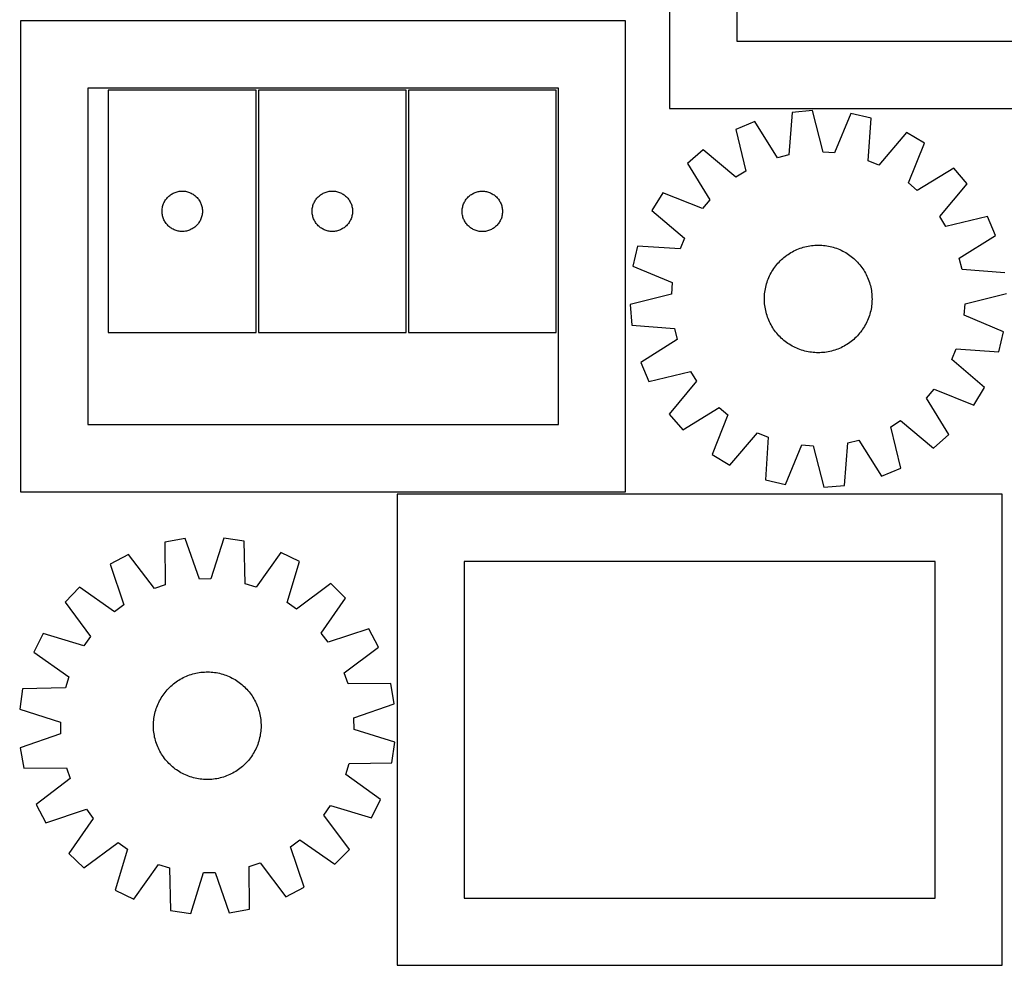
# Model space of a CAD drawing. Header units: millimetres. Extents: x 7 to 1493, y 7 to 2993.
# Tile 1 of 13: x 7 to 739, y 7 to 709. Entities that reach past the tile are written whole.
import ezdxf

# ---------------------------------------------------------------- set-up
doc = ezdxf.new("R2010")
doc.units = ezdxf.units.MM
doc.layers.add('CUT', color=7, linetype='CONTINUOUS', true_color=0x000000)

msp = doc.modelspace()

# ---------------------------------------------------------------- linework, layer by layer
at = {"layer": 'CUT'}
for p, q in [((489.720199, 1093.266221), (489.720199, 643.266221)), ((539.720199, 1043.266221), (539.720199, 693.266221)), ((457.080879, 708.494258), (7.080879, 708.494258)), ((7.080879, 708.494258), (7.080879, 358.494258)), ((457.080879, 358.494258), (457.080879, 708.494258)), ((539.720199, 693.266221), (789.720199, 693.266221)), ((407.080879, 658.494258), (57.080879, 658.494258)), ((57.080879, 658.494258), (57.080879, 408.494258)), ((182.386117, 656.9183), (72.386117, 656.9183)), ((72.386117, 656.9183), (72.386117, 476.9183)), ((182.386117, 476.9183), (182.386117, 656.9183)), ((183.9883, 656.923531), (183.9883, 476.923531)), ((293.9883, 656.923531), (183.9883, 656.923531)), ((293.9883, 476.923531), (293.9883, 656.923531)), ((295.50835, 656.819832), (295.50835, 476.819832)), ((405.50835, 656.819832), (295.50835, 656.819832)), ((405.50835, 476.819832), (405.50835, 656.819832)), ((407.080879, 408.494258), (407.080879, 658.494258)), ((489.720199, 643.266221), (839.720199, 643.266221)), ((580.781294, 640.40841), (578.30365, 608.740824)), ((596.112425, 641.707243), (580.781294, 640.40841)), ((603.88219, 610.907803), (596.112425, 641.707243)), ((624.576172, 639.638201), (612.43397, 610.286171)), ((639.558305, 636.135885), (624.576172, 639.638201)), ((553.071292, 633.580404), (538.891882, 627.607561)), ((569.978329, 606.689386), (553.071292, 633.580404)), ((637.430241, 604.442887), (639.558305, 636.135885)), ((538.891882, 627.607561), (546.321325, 596.724263)), ((665.989568, 625.372328), (645.371372, 601.209034)), ((679.156148, 617.411693), (665.989568, 625.372328)), ((667.338564, 587.927469), (679.156148, 617.411693)), ((514.648075, 612.55088), (503.008364, 602.48869)), ((539.037403, 592.200564), (514.648075, 612.55088)), ((578.30365, 608.740824), (569.978329, 606.689386)), ((612.43397, 610.286171), (603.88219, 610.907803)), ((503.008364, 602.48869), (519.617649, 575.412752)), ((645.371372, 601.209034), (637.430241, 604.442887)), ((546.321325, 596.724263), (539.037403, 592.200564)), ((700.967651, 599.007232), (673.891713, 582.397947)), ((711.029842, 587.367521), (700.967651, 599.007232)), ((673.891713, 582.397947), (667.338564, 587.927469)), ((690.679525, 562.978192), (711.029842, 587.367521)), ((117.483835, 578.185279), (118.076974, 578.680097)), ((118.076974, 578.680097), (118.6948, 579.143725)), ((118.6948, 579.143725), (119.335674, 579.574933)), ((119.335674, 579.574933), (119.997896, 579.972579)), ((119.997896, 579.972579), (120.67971, 580.335606)), ((120.67971, 580.335606), (121.379308, 580.663054)), ((121.379308, 580.663054), (122.094835, 580.954052)), ((122.094835, 580.954052), (122.824394, 581.207831)), ((122.824394, 581.207831), (123.56605, 581.423716)), ((123.56605, 581.423716), (124.317836, 581.601135)), ((124.317836, 581.601135), (125.077758, 581.739619)), ((125.077758, 581.739619), (125.843802, 581.838798)), ((125.843802, 581.838798), (126.613935, 581.898411)), ((126.613935, 581.898411), (127.386117, 581.9183)), ((127.386117, 581.9183), (128.158298, 581.898411)), ((128.158298, 581.898411), (128.928432, 581.838798)), ((128.928432, 581.838798), (129.694475, 581.739619)), ((129.694475, 581.739619), (130.454398, 581.601135)), ((130.454398, 581.601135), (131.206183, 581.423716)), ((131.206183, 581.423716), (131.947839, 581.207831)), ((131.947839, 581.207831), (132.677398, 580.954052)), ((132.677398, 580.954052), (133.392925, 580.663054)), ((133.392925, 580.663054), (134.092524, 580.335606)), ((134.092524, 580.335606), (134.774338, 579.972579)), ((134.774338, 579.972579), (135.43656, 579.574933)), ((135.43656, 579.574933), (136.077433, 579.143725)), ((136.077433, 579.143725), (136.695259, 578.680097)), ((136.695259, 578.680097), (137.288398, 578.185279)), ((229.086018, 578.19051), (229.679158, 578.685328)), ((229.679158, 578.685328), (230.296983, 579.148956)), ((230.296983, 579.148956), (230.937857, 579.580164)), ((230.937857, 579.580164), (231.600079, 579.977809)), ((231.600079, 579.977809), (232.281893, 580.340837)), ((232.281893, 580.340837), (232.981491, 580.668284)), ((232.981491, 580.668284), (233.697018, 580.959283)), ((233.697018, 580.959283), (234.426577, 581.213061)), ((234.426577, 581.213061), (235.168233, 581.428947)), ((235.168233, 581.428947), (235.920019, 581.606366)), ((235.920019, 581.606366), (236.679941, 581.744849)), ((236.679941, 581.744849), (237.445985, 581.844029)), ((237.445985, 581.844029), (238.216118, 581.903642)), ((238.216118, 581.903642), (238.9883, 581.923531)), ((238.9883, 581.923531), (239.760481, 581.903642)), ((239.760481, 581.903642), (240.530615, 581.844029)), ((240.530615, 581.844029), (241.296658, 581.744849)), ((241.296658, 581.744849), (242.056581, 581.606366)), ((242.056581, 581.606366), (242.808367, 581.428947)), ((242.808367, 581.428947), (243.550022, 581.213061)), ((243.550022, 581.213061), (244.279581, 580.959283)), ((244.279581, 580.959283), (244.995108, 580.668284)), ((244.995108, 580.668284), (245.694707, 580.340837)), ((245.694707, 580.340837), (246.376521, 579.977809)), ((246.376521, 579.977809), (247.038743, 579.580164)), ((247.038743, 579.580164), (247.679616, 579.148956)), ((247.679616, 579.148956), (248.297442, 578.685328)), ((248.297442, 578.685328), (248.890582, 578.19051)), ((340.606068, 578.086811), (341.199208, 578.581629)), ((341.199208, 578.581629), (341.817033, 579.045257)), ((341.817033, 579.045257), (342.457907, 579.476465)), ((342.457907, 579.476465), (343.120129, 579.874111)), ((343.120129, 579.874111), (343.801943, 580.237138)), ((343.801943, 580.237138), (344.501541, 580.564586)), ((344.501541, 580.564586), (345.217069, 580.855584)), ((345.217069, 580.855584), (345.946627, 581.109363)), ((345.946627, 581.109363), (346.688283, 581.325248)), ((346.688283, 581.325248), (347.440069, 581.502667)), ((347.440069, 581.502667), (348.199991, 581.64115)), ((348.199991, 581.64115), (348.966035, 581.74033)), ((348.966035, 581.74033), (349.736169, 581.799943)), ((349.736169, 581.799943), (350.50835, 581.819832)), ((350.50835, 581.819832), (351.280531, 581.799943)), ((351.280531, 581.799943), (352.050665, 581.74033)), ((352.050665, 581.74033), (352.816708, 581.64115)), ((352.816708, 581.64115), (353.576631, 581.502667)), ((353.576631, 581.502667), (354.328417, 581.325248)), ((354.328417, 581.325248), (355.070072, 581.109363)), ((355.070072, 581.109363), (355.799631, 580.855584)), ((355.799631, 580.855584), (356.515158, 580.564586)), ((356.515158, 580.564586), (357.214757, 580.237138)), ((357.214757, 580.237138), (357.896571, 579.874111)), ((357.896571, 579.874111), (358.558793, 579.476465)), ((358.558793, 579.476465), (359.199666, 579.045257)), ((359.199666, 579.045257), (359.817492, 578.581629)), ((359.817492, 578.581629), (360.410632, 578.086811)), ((484.603903, 580.677187), (476.643268, 567.510607)), ((514.088127, 568.859603), (484.603903, 580.677187)), ((112.787151, 570.363616), (112.983869, 571.110585)), ((112.983869, 571.110585), (113.218778, 571.846436)), ((113.218778, 571.846436), (113.491257, 572.569218)), ((113.491257, 572.569218), (113.800583, 573.277016)), ((113.800583, 573.277016), (114.145935, 573.967951)), ((114.145935, 573.967951), (114.526397, 574.640192)), ((114.526397, 574.640192), (114.940961, 575.291956)), ((114.940961, 575.291956), (115.388528, 575.921514)), ((115.388528, 575.921514), (115.86791, 576.527198)), ((115.86791, 576.527198), (116.377836, 577.1074)), ((116.377836, 577.1074), (116.916954, 577.660583)), ((116.916954, 577.660583), (117.483835, 578.185279)), ((137.288398, 578.185279), (137.855279, 577.660583)), ((137.855279, 577.660583), (138.394397, 577.1074)), ((138.394397, 577.1074), (138.904323, 576.527198)), ((138.904323, 576.527198), (139.383705, 575.921514)), ((139.383705, 575.921514), (139.831272, 575.291956)), ((139.831272, 575.291956), (140.245836, 574.640192)), ((140.245836, 574.640192), (140.626299, 573.967951)), ((140.626299, 573.967951), (140.971651, 573.277016)), ((140.971651, 573.277016), (141.280976, 572.569218)), ((141.280976, 572.569218), (141.553455, 571.846436)), ((141.553455, 571.846436), (141.788365, 571.110585)), ((141.788365, 571.110585), (141.985082, 570.363616)), ((224.389334, 570.368847), (224.586052, 571.115815)), ((224.586052, 571.115815), (224.820961, 571.851667)), ((224.820961, 571.851667), (225.09344, 572.574449)), ((225.09344, 572.574449), (225.402766, 573.282247)), ((225.402766, 573.282247), (225.748118, 573.973182)), ((225.748118, 573.973182), (226.12858, 574.645423)), ((226.12858, 574.645423), (226.543145, 575.297187)), ((226.543145, 575.297187), (226.990711, 575.926745)), ((226.990711, 575.926745), (227.470093, 576.532428)), ((227.470093, 576.532428), (227.980019, 577.112631)), ((227.980019, 577.112631), (228.519137, 577.665814)), ((228.519137, 577.665814), (229.086018, 578.19051)), ((248.890582, 578.19051), (249.457462, 577.665814)), ((249.457462, 577.665814), (249.99658, 577.112631)), ((249.99658, 577.112631), (250.506506, 576.532428)), ((250.506506, 576.532428), (250.985888, 575.926745)), ((250.985888, 575.926745), (251.433455, 575.297187)), ((251.433455, 575.297187), (251.848019, 574.645423)), ((251.848019, 574.645423), (252.228482, 573.973182)), ((252.228482, 573.973182), (252.573834, 573.282247)), ((252.573834, 573.282247), (252.883159, 572.574449)), ((252.883159, 572.574449), (253.155638, 571.851667)), ((253.155638, 571.851667), (253.390548, 571.115815)), ((253.390548, 571.115815), (253.587265, 570.368847)), ((336.106102, 571.012117), (336.341011, 571.747968)), ((336.341011, 571.747968), (336.61349, 572.47075)), ((336.61349, 572.47075), (336.922816, 573.178548)), ((336.922816, 573.178548), (337.268168, 573.869483)), ((337.268168, 573.869483), (337.64863, 574.541724)), ((337.64863, 574.541724), (338.063195, 575.193488)), ((338.063195, 575.193488), (338.510761, 575.823046)), ((338.510761, 575.823046), (338.990143, 576.42873)), ((338.990143, 576.42873), (339.500069, 577.008932)), ((339.500069, 577.008932), (340.039188, 577.562115)), ((340.039188, 577.562115), (340.606068, 578.086811)), ((360.410632, 578.086811), (360.977512, 577.562115)), ((360.977512, 577.562115), (361.51663, 577.008932)), ((361.51663, 577.008932), (362.026557, 576.42873)), ((362.026557, 576.42873), (362.505938, 575.823046)), ((362.505938, 575.823046), (362.953505, 575.193488)), ((362.953505, 575.193488), (363.368069, 574.541724)), ((363.368069, 574.541724), (363.748532, 573.869483)), ((363.748532, 573.869483), (364.093884, 573.178548)), ((364.093884, 573.178548), (364.403209, 572.47075)), ((364.403209, 572.47075), (364.675688, 571.747968)), ((364.675688, 571.747968), (364.910598, 571.012117)), ((519.617649, 575.412752), (514.088127, 568.859603)), ((112.39109, 567.304519), (112.430854, 568.075932)), ((112.39109, 566.532081), (112.39109, 567.304519)), ((112.430854, 565.760668), (112.39109, 566.532081)), ((112.430854, 568.075932), (112.510277, 568.844275)), ((112.510277, 564.992325), (112.430854, 565.760668)), ((112.510277, 568.844275), (112.629147, 569.607511)), ((112.629147, 564.229089), (112.510277, 564.992325)), ((112.629147, 569.607511), (112.787151, 570.363616)), ((112.787151, 563.472984), (112.629147, 564.229089)), ((141.985082, 570.363616), (142.143086, 569.607511)), ((142.143086, 564.229089), (141.985082, 563.472984)), ((142.143086, 569.607511), (142.261957, 568.844275)), ((142.261957, 564.992325), (142.143086, 564.229089)), ((142.261957, 568.844275), (142.34138, 568.075932)), ((142.34138, 565.760668), (142.261957, 564.992325)), ((142.34138, 568.075932), (142.381144, 567.304519)), ((142.381144, 566.532081), (142.34138, 565.760668)), ((142.381144, 567.304519), (142.381144, 566.532081)), ((223.993273, 567.309749), (224.033037, 568.081163)), ((223.993273, 566.537312), (223.993273, 567.309749)), ((224.033037, 565.765899), (223.993273, 566.537312)), ((224.033037, 568.081163), (224.11246, 568.849506)), ((224.11246, 564.997555), (224.033037, 565.765899)), ((224.11246, 568.849506), (224.231331, 569.612742)), ((224.231331, 564.234319), (224.11246, 564.997555)), ((224.231331, 569.612742), (224.389334, 570.368847)), ((224.389334, 563.478215), (224.231331, 564.234319)), ((253.587265, 570.368847), (253.745269, 569.612742)), ((253.745269, 564.234319), (253.587265, 563.478215)), ((253.745269, 569.612742), (253.86414, 568.849506)), ((253.86414, 564.997555), (253.745269, 564.234319)), ((253.86414, 568.849506), (253.943563, 568.081163)), ((253.943563, 565.765899), (253.86414, 564.997555)), ((253.943563, 568.081163), (253.983327, 567.309749)), ((253.983327, 566.537312), (253.943563, 565.765899)), ((253.983327, 567.309749), (253.983327, 566.537312)), ((335.513323, 567.206051), (335.553087, 567.977464)), ((335.513323, 566.433613), (335.513323, 567.206051)), ((335.553087, 565.6622), (335.513323, 566.433613)), ((335.553087, 567.977464), (335.63251, 568.745807)), ((335.63251, 564.893857), (335.553087, 565.6622)), ((335.63251, 568.745807), (335.751381, 569.509043)), ((335.751381, 564.130621), (335.63251, 564.893857)), ((335.751381, 569.509043), (335.909384, 570.265148)), ((335.909384, 563.374516), (335.751381, 564.130621)), ((335.909384, 570.265148), (336.106102, 571.012117)), ((364.910598, 571.012117), (365.107315, 570.265148)), ((365.107315, 570.265148), (365.265319, 569.509043)), ((365.265319, 564.130621), (365.107315, 563.374516)), ((365.265319, 569.509043), (365.38419, 568.745807)), ((365.38419, 564.893857), (365.265319, 564.130621)), ((365.38419, 568.745807), (365.463613, 567.977464)), ((365.463613, 565.6622), (365.38419, 564.893857)), ((365.463613, 567.977464), (365.503377, 567.206051)), ((365.503377, 566.433613), (365.463613, 565.6622)), ((365.503377, 567.206051), (365.503377, 566.433613)), ((476.643268, 567.510607), (500.806562, 546.892411)), ((112.983869, 562.726016), (112.787151, 563.472984)), ((113.218778, 561.990164), (112.983869, 562.726016)), ((113.491257, 561.267382), (113.218778, 561.990164)), ((113.800583, 560.559584), (113.491257, 561.267382)), ((114.145935, 559.868649), (113.800583, 560.559584)), ((114.526397, 559.196408), (114.145935, 559.868649)), ((114.940961, 558.544644), (114.526397, 559.196408)), ((115.388528, 557.915086), (114.940961, 558.544644)), ((115.86791, 557.309402), (115.388528, 557.915086)), ((116.377836, 556.7292), (115.86791, 557.309402)), ((116.916954, 556.176017), (116.377836, 556.7292)), ((138.394397, 556.7292), (137.855279, 556.176017)), ((138.904323, 557.309402), (138.394397, 556.7292)), ((139.383705, 557.915086), (138.904323, 557.309402)), ((139.831272, 558.544644), (139.383705, 557.915086)), ((140.245836, 559.196408), (139.831272, 558.544644)), ((140.626299, 559.868649), (140.245836, 559.196408)), ((140.971651, 560.559584), (140.626299, 559.868649)), ((141.280976, 561.267382), (140.971651, 560.559584)), ((141.553455, 561.990164), (141.280976, 561.267382)), ((141.788365, 562.726016), (141.553455, 561.990164)), ((141.985082, 563.472984), (141.788365, 562.726016)), ((224.586052, 562.731246), (224.389334, 563.478215)), ((224.820961, 561.995395), (224.586052, 562.731246)), ((225.09344, 561.272612), (224.820961, 561.995395)), ((225.402766, 560.564815), (225.09344, 561.272612)), ((225.748118, 559.87388), (225.402766, 560.564815)), ((226.12858, 559.201639), (225.748118, 559.87388)), ((226.543145, 558.549875), (226.12858, 559.201639)), ((226.990711, 557.920317), (226.543145, 558.549875)), ((227.470093, 557.314633), (226.990711, 557.920317)), ((227.980019, 556.734431), (227.470093, 557.314633)), ((228.519137, 556.181248), (227.980019, 556.734431)), ((249.99658, 556.734431), (249.457462, 556.181248)), ((250.506506, 557.314633), (249.99658, 556.734431)), ((250.985888, 557.920317), (250.506506, 557.314633)), ((251.433455, 558.549875), (250.985888, 557.920317)), ((251.848019, 559.201639), (251.433455, 558.549875)), ((252.228482, 559.87388), (251.848019, 559.201639)), ((252.573834, 560.564815), (252.228482, 559.87388)), ((252.883159, 561.272612), (252.573834, 560.564815)), ((253.155638, 561.995395), (252.883159, 561.272612)), ((253.390548, 562.731246), (253.155638, 561.995395)), ((253.587265, 563.478215), (253.390548, 562.731246)), ((336.106102, 562.627548), (335.909384, 563.374516)), ((336.341011, 561.891696), (336.106102, 562.627548)), ((336.61349, 561.168914), (336.341011, 561.891696)), ((336.922816, 560.461116), (336.61349, 561.168914)), ((337.268168, 559.770181), (336.922816, 560.461116)), ((337.64863, 559.09794), (337.268168, 559.770181)), ((338.063195, 558.446176), (337.64863, 559.09794)), ((338.510761, 557.816618), (338.063195, 558.446176)), ((338.990143, 557.210934), (338.510761, 557.816618)), ((339.500069, 556.630732), (338.990143, 557.210934)), ((340.039188, 556.077549), (339.500069, 556.630732)), ((361.51663, 556.630732), (360.977512, 556.077549)), ((362.026557, 557.210934), (361.51663, 556.630732)), ((362.505938, 557.816618), (362.026557, 557.210934)), ((362.953505, 558.446176), (362.505938, 557.816618)), ((363.368069, 559.09794), (362.953505, 558.446176)), ((363.748532, 559.770181), (363.368069, 559.09794)), ((364.093884, 560.461116), (363.748532, 559.770181)), ((364.403209, 561.168914), (364.093884, 560.461116)), ((364.675688, 561.891696), (364.403209, 561.168914)), ((364.910598, 562.627548), (364.675688, 561.891696)), ((365.107315, 563.374516), (364.910598, 562.627548)), ((695.203224, 555.69427), (690.679525, 562.978192)), ((726.086522, 563.123714), (695.203224, 555.69427)), ((732.059366, 548.944303), (726.086522, 563.123714)), ((117.483835, 555.651321), (116.916954, 556.176017)), ((118.076974, 555.156503), (117.483835, 555.651321)), ((118.6948, 554.692875), (118.076974, 555.156503)), ((119.335674, 554.261667), (118.6948, 554.692875)), ((119.997896, 553.864021), (119.335674, 554.261667)), ((120.67971, 553.500994), (119.997896, 553.864021)), ((121.379308, 553.173547), (120.67971, 553.500994)), ((122.094835, 552.882548), (121.379308, 553.173547)), ((122.824394, 552.628769), (122.094835, 552.882548)), ((123.56605, 552.412884), (122.824394, 552.628769)), ((124.317836, 552.235465), (123.56605, 552.412884)), ((125.077758, 552.096982), (124.317836, 552.235465)), ((125.843802, 551.997802), (125.077758, 552.096982)), ((126.613935, 551.938189), (125.843802, 551.997802)), ((127.386117, 551.9183), (126.613935, 551.938189)), ((128.158298, 551.938189), (127.386117, 551.9183)), ((128.928432, 551.997802), (128.158298, 551.938189)), ((129.694475, 552.096982), (128.928432, 551.997802)), ((130.454398, 552.235465), (129.694475, 552.096982)), ((131.206183, 552.412884), (130.454398, 552.235465)), ((131.947839, 552.628769), (131.206183, 552.412884)), ((132.677398, 552.882548), (131.947839, 552.628769)), ((133.392925, 553.173547), (132.677398, 552.882548)), ((134.092524, 553.500994), (133.392925, 553.173547)), ((134.774338, 553.864021), (134.092524, 553.500994)), ((135.43656, 554.261667), (134.774338, 553.864021)), ((136.077433, 554.692875), (135.43656, 554.261667)), ((136.695259, 555.156503), (136.077433, 554.692875)), ((137.288398, 555.651321), (136.695259, 555.156503)), ((137.855279, 556.176017), (137.288398, 555.651321)), ((229.086018, 555.656552), (228.519137, 556.181248)), ((229.679158, 555.161734), (229.086018, 555.656552)), ((230.296983, 554.698106), (229.679158, 555.161734)), ((230.937857, 554.266897), (230.296983, 554.698106)), ((231.600079, 553.869252), (230.937857, 554.266897)), ((232.281893, 553.506225), (231.600079, 553.869252)), ((232.981491, 553.178777), (232.281893, 553.506225)), ((233.697018, 552.887779), (232.981491, 553.178777)), ((234.426577, 552.634), (233.697018, 552.887779)), ((235.168233, 552.418115), (234.426577, 552.634)), ((235.920019, 552.240696), (235.168233, 552.418115)), ((236.679941, 552.102212), (235.920019, 552.240696)), ((237.445985, 552.003033), (236.679941, 552.102212)), ((238.216118, 551.943419), (237.445985, 552.003033)), ((238.9883, 551.923531), (238.216118, 551.943419)), ((239.760481, 551.943419), (238.9883, 551.923531)), ((240.530615, 552.003033), (239.760481, 551.943419)), ((241.296658, 552.102212), (240.530615, 552.003033)), ((242.056581, 552.240696), (241.296658, 552.102212)), ((242.808367, 552.418115), (242.056581, 552.240696)), ((243.550022, 552.634), (242.808367, 552.418115)), ((244.279581, 552.887779), (243.550022, 552.634)), ((244.995108, 553.178777), (244.279581, 552.887779)), ((245.694707, 553.506225), (244.995108, 553.178777)), ((246.376521, 553.869252), (245.694707, 553.506225)), ((247.038743, 554.266897), (246.376521, 553.869252)), ((247.679616, 554.698106), (247.038743, 554.266897)), ((248.297442, 555.161734), (247.679616, 554.698106)), ((248.890582, 555.656552), (248.297442, 555.161734)), ((249.457462, 556.181248), (248.890582, 555.656552)), ((340.606068, 555.552853), (340.039188, 556.077549)), ((341.199208, 555.058035), (340.606068, 555.552853)), ((341.817033, 554.594407), (341.199208, 555.058035)), ((342.457907, 554.163199), (341.817033, 554.594407)), ((343.120129, 553.765553), (342.457907, 554.163199)), ((343.801943, 553.402526), (343.120129, 553.765553)), ((344.501541, 553.075078), (343.801943, 553.402526)), ((345.217069, 552.78408), (344.501541, 553.075078)), ((345.946627, 552.530301), (345.217069, 552.78408)), ((346.688283, 552.314416), (345.946627, 552.530301)), ((347.440069, 552.136997), (346.688283, 552.314416)), ((348.199991, 551.998514), (347.440069, 552.136997)), ((348.966035, 551.899334), (348.199991, 551.998514)), ((349.736169, 551.839721), (348.966035, 551.899334)), ((350.50835, 551.819832), (349.736169, 551.839721)), ((351.280531, 551.839721), (350.50835, 551.819832)), ((352.050665, 551.899334), (351.280531, 551.839721)), ((352.816708, 551.998514), (352.050665, 551.899334)), ((353.576631, 552.136997), (352.816708, 551.998514)), ((354.328417, 552.314416), (353.576631, 552.136997)), ((355.070072, 552.530301), (354.328417, 552.314416)), ((355.799631, 552.78408), (355.070072, 552.530301)), ((356.515158, 553.075078), (355.799631, 552.78408)), ((357.214757, 553.402526), (356.515158, 553.075078)), ((357.896571, 553.765553), (357.214757, 553.402526)), ((358.558793, 554.163199), (357.896571, 553.765553)), ((359.199666, 554.594407), (358.558793, 554.163199)), ((359.817492, 555.058035), (359.199666, 554.594407)), ((360.410632, 555.552853), (359.817492, 555.058035)), ((360.977512, 556.077549), (360.410632, 555.552853)), ((500.806562, 546.892411), (497.572709, 538.95128)), ((597.810592, 541.69403), (599.065892, 541.750868)), ((599.065892, 541.750868), (600.322357, 541.768247)), ((600.322357, 541.768247), (601.578748, 541.746151)), ((601.578748, 541.746151), (602.833825, 541.684602)), ((705.168347, 532.037267), (732.059366, 548.944303)), ((465.879711, 541.079344), (462.377394, 526.09721)), ((497.572709, 538.95128), (465.879711, 541.079344)), ((576.79665, 534.17307), (577.826079, 534.893682)), ((577.826079, 534.893682), (578.877635, 535.581604)), ((578.877635, 535.581604), (579.950281, 536.236156)), ((579.950281, 536.236156), (581.042957, 536.856692)), ((581.042957, 536.856692), (582.154586, 537.4426)), ((582.154586, 537.4426), (583.28407, 537.993302)), ((583.28407, 537.993302), (584.430294, 538.508255)), ((584.430294, 538.508255), (585.592128, 538.986949)), ((585.592128, 538.986949), (586.768425, 539.428914)), ((586.768425, 539.428914), (587.958024, 539.833711)), ((587.958024, 539.833711), (589.159751, 540.200943)), ((589.159751, 540.200943), (590.37242, 540.530247)), ((590.37242, 540.530247), (591.594834, 540.821297)), ((591.594834, 540.821297), (592.825788, 541.073806)), ((592.825788, 541.073806), (594.064065, 541.287526)), ((594.064065, 541.287526), (595.308444, 541.462245)), ((595.308444, 541.462245), (596.557698, 541.597791)), ((596.557698, 541.597791), (597.810592, 541.69403)), ((602.833825, 541.684602), (604.08635, 541.58366)), ((604.08635, 541.58366), (605.335085, 541.443426)), ((605.335085, 541.443426), (606.5788, 541.264036)), ((606.5788, 541.264036), (607.816266, 541.04567)), ((607.816266, 541.04567), (609.046263, 540.788541)), ((609.046263, 540.788541), (610.267576, 540.492904)), ((610.267576, 540.492904), (611.479, 540.159051)), ((611.479, 540.159051), (612.67934, 539.78731)), ((612.67934, 539.78731), (613.867411, 539.37805)), ((613.867411, 539.37805), (615.042041, 538.931673)), ((615.042041, 538.931673), (616.20207, 538.44862)), ((616.20207, 538.44862), (617.346353, 537.929369)), ((617.346353, 537.929369), (618.473762, 537.374431)), ((618.473762, 537.374431), (619.583183, 536.784353)), ((619.583183, 536.784353), (620.673522, 536.15972)), ((620.673522, 536.15972), (621.743703, 535.501146)), ((621.743703, 535.501146), (622.79267, 534.809282)), ((622.79267, 534.809282), (623.819387, 534.08481)), ((568.68715, 526.34388), (569.47466, 527.323081)), ((569.47466, 527.323081), (570.292539, 528.277062)), ((570.292539, 528.277062), (571.139979, 529.204883)), ((571.139979, 529.204883), (572.016146, 530.105627)), ((572.016146, 530.105627), (572.920172, 530.978406)), ((572.920172, 530.978406), (573.851168, 531.822357)), ((573.851168, 531.822357), (574.808213, 532.636649)), ((574.808213, 532.636649), (575.790363, 533.420478)), ((575.790363, 533.420478), (576.79665, 534.17307)), ((623.819387, 534.08481), (624.822841, 533.328446)), ((624.822841, 533.328446), (625.802042, 532.540936)), ((625.802042, 532.540936), (626.756024, 531.723057)), ((626.756024, 531.723057), (627.683844, 530.875616)), ((627.683844, 530.875616), (628.584588, 529.99945)), ((628.584588, 529.99945), (629.457367, 529.095423)), ((629.457367, 529.095423), (630.301319, 528.164428)), ((630.301319, 528.164428), (631.115611, 527.207383)), ((631.115611, 527.207383), (631.899439, 526.225233)), ((707.219785, 523.711946), (705.168347, 532.037267)), ((462.377394, 526.09721), (491.729425, 513.955009)), ((564.086227, 518.867392), (564.641165, 519.994801)), ((564.641165, 519.994801), (565.231242, 521.104222)), ((565.231242, 521.104222), (565.855876, 522.194561)), ((565.855876, 522.194561), (566.51445, 523.264742)), ((566.51445, 523.264742), (567.206314, 524.313709)), ((567.206314, 524.313709), (567.930786, 525.340426)), ((567.930786, 525.340426), (568.68715, 526.34388)), ((631.899439, 526.225233), (632.652031, 525.218946)), ((632.652031, 525.218946), (633.372644, 524.189517)), ((633.372644, 524.189517), (634.060565, 523.137961)), ((634.060565, 523.137961), (634.715117, 522.065315)), ((634.715117, 522.065315), (635.335653, 520.972639)), ((635.335653, 520.972639), (635.921562, 519.86101)), ((635.921562, 519.86101), (636.472264, 518.731526)), ((738.887372, 521.234302), (707.219785, 523.711946)), ((491.729425, 513.955009), (491.107793, 505.403229)), ((561.522692, 511.788615), (561.856545, 513.000039)), ((561.856545, 513.000039), (562.228285, 514.200379)), ((562.228285, 514.200379), (562.637546, 515.38845)), ((562.637546, 515.38845), (563.083923, 516.56308)), ((563.083923, 516.56308), (563.566975, 517.723108)), ((563.566975, 517.723108), (564.086227, 518.867392)), ((636.472264, 518.731526), (636.987216, 517.585301)), ((636.987216, 517.585301), (637.465911, 516.423467)), ((637.465911, 516.423467), (637.907875, 515.24717)), ((637.907875, 515.24717), (638.312673, 514.057572)), ((638.312673, 514.057572), (638.679905, 512.855845)), ((638.679905, 512.855845), (639.009208, 511.643176)), ((491.107793, 505.403229), (460.308353, 497.633463)), ((560.330994, 504.354864), (560.431936, 505.607388)), ((560.431936, 505.607388), (560.57217, 506.856124)), ((560.57217, 506.856124), (560.751559, 508.099839)), ((560.751559, 508.099839), (560.969926, 509.337305)), ((560.969926, 509.337305), (561.227055, 510.567302)), ((561.227055, 510.567302), (561.522692, 511.788615)), ((639.009208, 511.643176), (639.300258, 510.420761)), ((639.300258, 510.420761), (639.552768, 509.189808)), ((639.552768, 509.189808), (639.766487, 507.951531)), ((639.766487, 507.951531), (639.941207, 506.707151)), ((639.941207, 506.707151), (640.076752, 505.457898)), ((640.076752, 505.457898), (640.172992, 504.205003)), ((709.386765, 498.133406), (740.186204, 505.903171)), ((560.247349, 501.843396), (560.269445, 503.099787)), ((560.264728, 500.58693), (560.247349, 501.843396)), ((560.321566, 499.331631), (560.264728, 500.58693)), ((560.269445, 503.099787), (560.330994, 504.354864)), ((560.417805, 498.078737), (560.321566, 499.331631)), ((560.553351, 496.829483), (560.417805, 498.078737)), ((640.062622, 497.929246), (639.922387, 496.68051)), ((640.163563, 499.181771), (640.062622, 497.929246)), ((640.225112, 500.436848), (640.163563, 499.181771)), ((640.172992, 504.205003), (640.229829, 502.949704)), ((640.247208, 501.693239), (640.225112, 500.436848)), ((640.229829, 502.949704), (640.247208, 501.693239)), ((708.765132, 489.581625), (709.386765, 498.133406)), ((460.308353, 497.633463), (461.607185, 482.302332)), ((560.72807, 495.585104), (560.553351, 496.829483)), ((560.941789, 494.346826), (560.72807, 495.585104)), ((561.194299, 493.115873), (560.941789, 494.346826)), ((561.485349, 491.893459), (561.194299, 493.115873)), ((561.814653, 490.68079), (561.485349, 491.893459)), ((562.181884, 489.479063), (561.814653, 490.68079)), ((638.638012, 490.536595), (638.266272, 489.336255)), ((638.971866, 491.74802), (638.638012, 490.536595)), ((639.267502, 492.969333), (638.971866, 491.74802)), ((639.524631, 494.199329), (639.267502, 492.969333)), ((639.742998, 495.436796), (639.524631, 494.199329)), ((639.922387, 496.68051), (639.742998, 495.436796)), ((562.586682, 488.289464), (562.181884, 489.479063)), ((563.028646, 487.113167), (562.586682, 488.289464)), ((563.507341, 485.951333), (563.028646, 487.113167)), ((564.022293, 484.805109), (563.507341, 485.951333)), ((564.572996, 483.675625), (564.022293, 484.805109)), ((565.158904, 482.563996), (564.572996, 483.675625)), ((635.853392, 483.541834), (635.263315, 482.432413)), ((636.40833, 484.669243), (635.853392, 483.541834)), ((636.927582, 485.813526), (636.40833, 484.669243)), ((637.410634, 486.973555), (636.927582, 485.813526)), ((637.857011, 488.148185), (637.410634, 486.973555)), ((638.266272, 489.336255), (637.857011, 488.148185)), ((738.117163, 477.439424), (708.765132, 489.581625)), ((72.386117, 476.9183), (182.386117, 476.9183)), ((183.9883, 476.923531), (293.9883, 476.923531)), ((295.50835, 476.819832), (405.50835, 476.819832)), ((461.607185, 482.302332), (493.274772, 479.824689)), ((493.274772, 479.824689), (495.32621, 471.499368)), ((565.77944, 481.47132), (565.158904, 482.563996)), ((566.433992, 480.398674), (565.77944, 481.47132)), ((567.121914, 479.347118), (566.433992, 480.398674)), ((567.842526, 478.317688), (567.121914, 479.347118)), ((568.595118, 477.311402), (567.842526, 478.317688)), ((569.378946, 476.329251), (568.595118, 477.311402)), ((570.193238, 475.372206), (569.378946, 476.329251)), ((631.019897, 476.213554), (630.202018, 475.259572)), ((631.807407, 477.192755), (631.019897, 476.213554)), ((632.563771, 478.196209), (631.807407, 477.192755)), ((633.288243, 479.222926), (632.563771, 478.196209)), ((633.980107, 480.271892), (633.288243, 479.222926)), ((634.638681, 481.342073), (633.980107, 480.271892)), ((635.263315, 482.432413), (634.638681, 481.342073)), ((734.614846, 462.457291), (738.117163, 477.439424)), ((495.32621, 471.499368), (468.435191, 454.592331)), ((571.03719, 474.441211), (570.193238, 475.372206)), ((571.909969, 473.537184), (571.03719, 474.441211)), ((572.810713, 472.661018), (571.909969, 473.537184)), ((573.738533, 471.813578), (572.810713, 472.661018)), ((574.692515, 470.995699), (573.738533, 471.813578)), ((575.671716, 470.208188), (574.692515, 470.995699)), ((576.67517, 469.451824), (575.671716, 470.208188)), ((577.701887, 468.727353), (576.67517, 469.451824)), ((578.750854, 468.035489), (577.701887, 468.727353)), ((622.668478, 468.642952), (621.616922, 467.955031)), ((623.697908, 469.363565), (622.668478, 468.642952)), ((624.704194, 470.116156), (623.697908, 469.363565)), ((625.686344, 470.899985), (624.704194, 470.116156)), ((626.643389, 471.714277), (625.686344, 470.899985)), ((627.574385, 472.558229), (626.643389, 471.714277)), ((628.478412, 473.431007), (627.574385, 472.558229)), ((629.354578, 474.331751), (628.478412, 473.431007)), ((630.202018, 475.259572), (629.354578, 474.331751)), ((579.821035, 467.376915), (578.750854, 468.035489)), ((580.911374, 466.752281), (579.821035, 467.376915)), ((582.020795, 466.162204), (580.911374, 466.752281)), ((583.148204, 465.607266), (582.020795, 466.162204)), ((584.292487, 465.088014), (583.148204, 465.607266)), ((585.452516, 464.604962), (584.292487, 465.088014)), ((586.627146, 464.158585), (585.452516, 464.604962)), ((587.815217, 463.749324), (586.627146, 464.158585)), ((589.015557, 463.377584), (587.815217, 463.749324)), ((590.226981, 463.04373), (589.015557, 463.377584)), ((591.448294, 462.748093), (590.226981, 463.04373)), ((592.678291, 462.490965), (591.448294, 462.748093)), ((593.915757, 462.272598), (592.678291, 462.490965)), ((595.159472, 462.093209), (593.915757, 462.272598)), ((596.408208, 461.952974), (595.159472, 462.093209)), ((597.660732, 461.852033), (596.408208, 461.952974)), ((598.915809, 461.790484), (597.660732, 461.852033)), ((600.1722, 461.768388), (598.915809, 461.790484)), ((601.428665, 461.785767), (600.1722, 461.768388)), ((602.683965, 461.842604), (601.428665, 461.785767)), ((603.936859, 461.938843), (602.683965, 461.842604)), ((605.186113, 462.074389), (603.936859, 461.938843)), ((606.430492, 462.249108), (605.186113, 462.074389)), ((607.668769, 462.462828), (606.430492, 462.249108)), ((608.899723, 462.715338), (607.668769, 462.462828)), ((610.122137, 463.006388), (608.899723, 462.715338)), ((611.334806, 463.335691), (610.122137, 463.006388)), ((612.536533, 463.702923), (611.334806, 463.335691)), ((613.726132, 464.107721), (612.536533, 463.702923)), ((614.902429, 464.549685), (613.726132, 464.107721)), ((616.064263, 465.02838), (614.902429, 464.549685)), ((617.210487, 465.543332), (616.064263, 465.02838)), ((618.339971, 466.094034), (617.210487, 465.543332)), ((619.4516, 466.679943), (618.339971, 466.094034)), ((620.544276, 467.300479), (619.4516, 466.679943)), ((621.616922, 467.955031), (620.544276, 467.300479)), ((699.687995, 456.644224), (702.921849, 464.585355)), ((702.921849, 464.585355), (734.614846, 462.457291)), ((468.435191, 454.592331), (474.408035, 440.41292)), ((723.851289, 436.026028), (699.687995, 456.644224)), ((474.408035, 440.41292), (505.291333, 447.842364)), ((505.291333, 447.842364), (509.815032, 440.558442)), ((509.815032, 440.558442), (489.464716, 416.169113)), ((680.876909, 428.123883), (686.40643, 434.677032)), ((686.40643, 434.677032), (715.890654, 422.859448)), ((715.890654, 422.859448), (723.851289, 436.026028)), ((697.486193, 401.047945), (680.876909, 428.123883)), ((499.526906, 404.529402), (526.602844, 421.138687)), ((526.602844, 421.138687), (533.155993, 415.609166)), ((489.464716, 416.169113), (499.526906, 404.529402)), ((533.155993, 415.609166), (521.338409, 386.124942)), ((654.173232, 406.812372), (661.457154, 411.336071)), ((661.457154, 411.336071), (685.846483, 390.985754)), ((57.080879, 408.494258), (407.080879, 408.494258)), ((661.602675, 375.929073), (654.173232, 406.812372)), ((534.504989, 378.164307), (555.123185, 402.3276)), ((555.123185, 402.3276), (563.064316, 399.093747)), ((563.064316, 399.093747), (560.936252, 367.40075)), ((622.190907, 394.795811), (630.516228, 396.847248)), ((630.516228, 396.847248), (647.423265, 369.95623)), ((685.846483, 390.985754), (697.486193, 401.047945)), ((575.918386, 363.898433), (588.060587, 393.250464)), ((588.060587, 393.250464), (596.612367, 392.628831)), ((596.612367, 392.628831), (604.382133, 361.829391)), ((619.713264, 363.128224), (622.190907, 394.795811)), ((521.338409, 386.124942), (534.504989, 378.164307)), ((647.423265, 369.95623), (661.602675, 375.929073)), ((560.936252, 367.40075), (575.918386, 363.898433)), ((604.382133, 361.829391), (619.713264, 363.128224)), ((7.080879, 358.494258), (457.080879, 358.494258)), ((737.129442, 356.565092), (287.129442, 356.565092)), ((287.129442, 356.565092), (287.129442, 6.565092)), ((737.129442, 6.565092), (737.129442, 356.565092)), ((129.680473, 323.630547), (114.520942, 321.000117)), ((140.1057, 293.625724), (129.680473, 323.630547)), ((158.216226, 324.050804), (148.679114, 293.751988)), ((173.446644, 321.867939), (158.216226, 324.050804)), ((114.520942, 321.000117), (114.813458, 289.237101)), ((174.089624, 290.110084), (173.446644, 321.867939)), ((87.511694, 311.782396), (73.906971, 304.596156)), ((106.698674, 286.467686), (87.511694, 311.782396)), ((200.715625, 313.449594), (182.282443, 287.580837)), ((214.526071, 306.667107), (200.715625, 313.449594)), ((73.906971, 304.596156), (84.000482, 274.478125)), ((205.323864, 276.264901), (214.526071, 306.667107)), ((687.129442, 306.565092), (337.129442, 306.565092)), ((337.129442, 306.565092), (337.129442, 56.565092)), ((687.129442, 56.565092), (687.129442, 306.565092)), ((148.679114, 293.751988), (140.1057, 293.625724)), ((51.068082, 287.483266), (40.349892, 276.444655)), ((77.13866, 269.336649), (51.068082, 287.483266)), ((114.813458, 289.237101), (106.698674, 286.467686)), ((182.282443, 287.580837), (174.089624, 290.110084)), ((237.859001, 290.234208), (212.334118, 271.327725)), ((248.897612, 279.516017), (237.859001, 290.234208)), ((230.750995, 253.445439), (248.897612, 279.516017)), ((40.349892, 276.444655), (59.256375, 250.919772)), ((84.000482, 274.478125), (77.13866, 269.336649)), ((212.334118, 271.327725), (205.323864, 276.264901)), ((266.010502, 256.677129), (235.892471, 246.583617)), ((273.196742, 243.072405), (266.010502, 256.677129)), ((23.916992, 253.111725), (17.134506, 239.301279)), ((54.319198, 243.909518), (23.916992, 253.111725)), ((59.256375, 250.919772), (54.319198, 243.909518)), ((235.892471, 246.583617), (230.750995, 253.445439)), ((247.882032, 223.885425), (273.196742, 243.072405)), ((17.134506, 239.301279), (43.003262, 220.868097)), ((43.003262, 220.868097), (40.474016, 212.675278)), ((125.942565, 219.19312), (127.039533, 219.806037)), ((127.039533, 219.806037), (128.155212, 220.384196)), ((128.155212, 220.384196), (129.2885, 220.927025)), ((129.2885, 220.927025), (130.438281, 221.433989)), ((130.438281, 221.433989), (131.603417, 221.904587)), ((131.603417, 221.904587), (132.782761, 222.338355)), ((132.782761, 222.338355), (133.975148, 222.734865)), ((133.975148, 222.734865), (135.179402, 223.093726)), ((135.179402, 223.093726), (136.394333, 223.414583)), ((136.394333, 223.414583), (137.618743, 223.69712)), ((137.618743, 223.69712), (138.851423, 223.941057)), ((138.851423, 223.941057), (140.091158, 224.146155)), ((140.091158, 224.146155), (141.336723, 224.312211)), ((141.336723, 224.312211), (142.586889, 224.439061)), ((142.586889, 224.439061), (143.840423, 224.526579)), ((143.840423, 224.526579), (145.096088, 224.57468)), ((145.096088, 224.57468), (146.352643, 224.583315)), ((146.352643, 224.583315), (147.60885, 224.552477)), ((147.60885, 224.552477), (148.863469, 224.482196)), ((148.863469, 224.482196), (150.11526, 224.372541)), ((150.11526, 224.372541), (151.36299, 224.22362)), ((151.36299, 224.22362), (152.605426, 224.035581)), ((152.605426, 224.035581), (153.841343, 223.808609)), ((153.841343, 223.808609), (155.069521, 223.542927)), ((155.069521, 223.542927), (156.288747, 223.238799)), ((156.288747, 223.238799), (157.497819, 222.896524)), ((157.497819, 222.896524), (158.695543, 222.51644)), ((158.695543, 222.51644), (159.880737, 222.098922)), ((159.880737, 222.098922), (161.052232, 221.644382)), ((161.052232, 221.644382), (162.208872, 221.153269)), ((162.208872, 221.153269), (163.349514, 220.626067)), ((163.349514, 220.626067), (164.473034, 220.063297)), ((164.473034, 220.063297), (165.578322, 219.465514)), ((250.651447, 215.770642), (247.882032, 223.885425)), ((40.474016, 212.675278), (8.716161, 212.032298)), ((117.083549, 212.223325), (117.965962, 213.11795)), ((117.965962, 213.11795), (118.87604, 213.984417)), ((118.87604, 213.984417), (119.812885, 214.821869)), ((119.812885, 214.821869), (120.775574, 215.629482)), ((120.775574, 215.629482), (121.763155, 216.406457)), ((121.763155, 216.406457), (122.774654, 217.152029)), ((122.774654, 217.152029), (123.809072, 217.86546)), ((123.809072, 217.86546), (124.86539, 218.546048)), ((124.86539, 218.546048), (125.942565, 219.19312)), ((165.578322, 219.465514), (166.664288, 218.833308)), ((166.664288, 218.833308), (167.729861, 218.167303)), ((167.729861, 218.167303), (168.773987, 217.468157)), ((168.773987, 217.468157), (169.795638, 216.736558)), ((169.795638, 216.736558), (170.793805, 215.97323)), ((170.793805, 215.97323), (171.767502, 215.178925)), ((171.767502, 215.178925), (172.715769, 214.354427)), ((172.715769, 214.354427), (173.637671, 213.500551)), ((173.637671, 213.500551), (174.532296, 212.618138)), ((174.532296, 212.618138), (175.398763, 211.70806)), ((282.414463, 216.063158), (250.651447, 215.770642)), ((285.044893, 200.903627), (282.414463, 216.063158)), ((8.716161, 212.032298), (6.533296, 196.80188)), ((111.118585, 204.163976), (111.750791, 205.249942)), ((111.750791, 205.249942), (112.416796, 206.315515)), ((112.416796, 206.315515), (113.115943, 207.359641)), ((113.115943, 207.359641), (113.847541, 208.381292)), ((113.847541, 208.381292), (114.61087, 209.379459)), ((114.61087, 209.379459), (115.405175, 210.353156)), ((115.405175, 210.353156), (116.229672, 211.301423)), ((116.229672, 211.301423), (117.083549, 212.223325)), ((175.398763, 211.70806), (176.236216, 210.771214)), ((176.236216, 210.771214), (177.043828, 209.808526)), ((177.043828, 209.808526), (177.820803, 208.820945)), ((177.820803, 208.820945), (178.566375, 207.809446)), ((178.566375, 207.809446), (179.279806, 206.775027)), ((179.279806, 206.775027), (179.960394, 205.718709)), ((179.960394, 205.718709), (180.607466, 204.641535)), ((108.06766, 197.281197), (108.485178, 198.466391)), ((108.485178, 198.466391), (108.939718, 199.637886)), ((108.939718, 199.637886), (109.430831, 200.794526)), ((109.430831, 200.794526), (109.958033, 201.935168)), ((109.958033, 201.935168), (110.520803, 203.058688)), ((110.520803, 203.058688), (111.118585, 204.163976)), ((180.607466, 204.641535), (181.220383, 203.544567)), ((181.220383, 203.544567), (181.798542, 202.428888)), ((181.798542, 202.428888), (182.341371, 201.295599)), ((182.341371, 201.295599), (182.848335, 200.145819)), ((182.848335, 200.145819), (183.318933, 198.980682)), ((183.318933, 198.980682), (183.752701, 197.801338)), ((183.752701, 197.801338), (184.149211, 196.608951)), ((255.04007, 190.4784), (285.044893, 200.903627)), ((6.533296, 196.80188), (36.832111, 187.264768)), ((106.360479, 189.948644), (106.548518, 191.19108)), ((106.548518, 191.19108), (106.775491, 192.426997)), ((106.775491, 192.426997), (107.041172, 193.655175)), ((107.041172, 193.655175), (107.345301, 194.874401)), ((107.345301, 194.874401), (107.687576, 196.083473)), ((107.687576, 196.083473), (108.06766, 197.281197)), ((184.149211, 196.608951), (184.508072, 195.404698)), ((184.508072, 195.404698), (184.828929, 194.189767)), ((184.828929, 194.189767), (185.111466, 192.965357)), ((185.111466, 192.965357), (185.355403, 191.732676)), ((185.355403, 191.732676), (185.560501, 190.492942)), ((185.560501, 190.492942), (185.726557, 189.247377)), ((255.166334, 181.904986), (255.04007, 190.4784)), ((36.832111, 187.264768), (36.958375, 178.691354)), ((106.000784, 184.938297), (106.031622, 186.194504)), ((106.00942, 183.681742), (106.000784, 184.938297)), ((106.05752, 182.426077), (106.00942, 183.681742)), ((106.031622, 186.194504), (106.101903, 187.449123)), ((106.101903, 187.449123), (106.211558, 188.700914)), ((106.211558, 188.700914), (106.360479, 189.948644)), ((185.726557, 189.247377), (185.853407, 187.99721)), ((185.853407, 187.99721), (185.940925, 186.743676)), ((185.940925, 186.743676), (185.989026, 185.488012)), ((185.997661, 184.231456), (185.966823, 182.975249)), ((185.989026, 185.488012), (185.997661, 184.231456)), ((36.958375, 178.691354), (6.953553, 168.266127)), ((106.145039, 181.172543), (106.05752, 182.426077)), ((106.271888, 179.922377), (106.145039, 181.172543)), ((106.437944, 178.676812), (106.271888, 179.922377)), ((106.643042, 177.437077), (106.437944, 178.676812)), ((106.88698, 176.204397), (106.643042, 177.437077)), ((107.169517, 174.979987), (106.88698, 176.204397)), ((185.222955, 176.742756), (184.957273, 175.514579)), ((185.449927, 177.978673), (185.222955, 176.742756)), ((185.637966, 179.221109), (185.449927, 177.978673)), ((185.786887, 180.468839), (185.637966, 179.221109)), ((185.896542, 181.720631), (185.786887, 180.468839)), ((185.966823, 182.975249), (185.896542, 181.720631)), ((285.46515, 172.367874), (255.166334, 181.904986)), ((107.490374, 173.765056), (107.169517, 174.979987)), ((107.849234, 172.560802), (107.490374, 173.765056)), ((108.245744, 171.368415), (107.849234, 172.560802)), ((108.679512, 170.189071), (108.245744, 171.368415)), ((109.15011, 169.023934), (108.679512, 170.189071)), ((109.657074, 167.874154), (109.15011, 169.023934)), ((183.058728, 169.531867), (182.567615, 168.375228)), ((183.513268, 170.703362), (183.058728, 169.531867)), ((183.930786, 171.888557), (183.513268, 170.703362)), ((184.31087, 173.086281), (183.930786, 171.888557)), ((184.653145, 174.295352), (184.31087, 173.086281)), ((184.957273, 175.514579), (184.653145, 174.295352)), ((283.282285, 157.137455), (285.46515, 172.367874)), ((6.953553, 168.266127), (9.583982, 153.106596)), ((110.199903, 166.740866), (109.657074, 167.874154)), ((110.778062, 165.625187), (110.199903, 166.740866)), ((111.39098, 164.528219), (110.778062, 165.625187)), ((112.038052, 163.451044), (111.39098, 164.528219)), ((112.718639, 162.394726), (112.038052, 163.451044)), ((113.432071, 161.360308), (112.718639, 162.394726)), ((114.177642, 160.348809), (113.432071, 161.360308)), ((178.882503, 161.810112), (178.150904, 160.788461)), ((179.581649, 162.854239), (178.882503, 161.810112)), ((180.247654, 163.919811), (179.581649, 162.854239)), ((180.87986, 165.005777), (180.247654, 163.919811)), ((181.477643, 166.111066), (180.87986, 165.005777)), ((182.040413, 167.234585), (181.477643, 166.111066)), ((182.567615, 168.375228), (182.040413, 167.234585)), ((114.954617, 159.361228), (114.177642, 160.348809)), ((115.76223, 158.398539), (114.954617, 159.361228)), ((116.599683, 157.461694), (115.76223, 158.398539)), ((117.46615, 156.551616), (116.599683, 157.461694)), ((118.360775, 155.669203), (117.46615, 156.551616)), ((119.282676, 154.815326), (118.360775, 155.669203)), ((120.230943, 153.990829), (119.282676, 154.815326)), ((121.204641, 153.196524), (120.230943, 153.990829)), ((172.18556, 154.347884), (171.222872, 153.540271)), ((173.122406, 155.185337), (172.18556, 154.347884)), ((174.032484, 156.051804), (173.122406, 155.185337)), ((174.914897, 156.946429), (174.032484, 156.051804)), ((175.768773, 157.86833), (174.914897, 156.946429)), ((176.593271, 158.816597), (175.768773, 157.86833)), ((177.387576, 159.790295), (176.593271, 158.816597)), ((178.150904, 160.788461), (177.387576, 159.790295)), ((248.995183, 148.301656), (251.52443, 156.494475)), ((251.52443, 156.494475), (283.282285, 157.137455)), ((9.583982, 153.106596), (41.346998, 153.399112)), ((41.346998, 153.399112), (44.116413, 145.284328)), ((122.202807, 152.433195), (121.204641, 153.196524)), ((123.224458, 151.701597), (122.202807, 152.433195)), ((124.268585, 151.00245), (123.224458, 151.701597)), ((125.334157, 150.336445), (124.268585, 151.00245)), ((126.420123, 149.704239), (125.334157, 150.336445)), ((127.525412, 149.106456), (126.420123, 149.704239)), ((128.648931, 148.543687), (127.525412, 149.106456)), ((129.789574, 148.016485), (128.648931, 148.543687)), ((130.946213, 147.525372), (129.789574, 148.016485)), ((132.117708, 147.070832), (130.946213, 147.525372)), ((133.302903, 146.653314), (132.117708, 147.070832)), ((134.500627, 146.27323), (133.302903, 146.653314)), ((158.023297, 146.434888), (156.819044, 146.076027)), ((159.215684, 146.831398), (158.023297, 146.434888)), ((160.395028, 147.265166), (159.215684, 146.831398)), ((161.560165, 147.735764), (160.395028, 147.265166)), ((162.709945, 148.242728), (161.560165, 147.735764)), ((163.843234, 148.785557), (162.709945, 148.242728)), ((164.958913, 149.363716), (163.843234, 148.785557)), ((166.055881, 149.976634), (164.958913, 149.363716)), ((167.133055, 150.623706), (166.055881, 149.976634)), ((168.189373, 151.304293), (167.133055, 150.623706)), ((169.223792, 152.017725), (168.189373, 151.304293)), ((170.235291, 152.763296), (169.223792, 152.017725)), ((171.222872, 153.540271), (170.235291, 152.763296)), ((274.86394, 129.868475), (248.995183, 148.301656)), ((44.116413, 145.284328), (18.801703, 126.097348)), ((135.709698, 145.930955), (134.500627, 146.27323)), ((136.928925, 145.626826), (135.709698, 145.930955)), ((138.157102, 145.361145), (136.928925, 145.626826)), ((139.393019, 145.134172), (138.157102, 145.361145)), ((140.635455, 144.946133), (139.393019, 145.134172)), ((141.883185, 144.797212), (140.635455, 144.946133)), ((143.134977, 144.687557), (141.883185, 144.797212)), ((144.389595, 144.617276), (143.134977, 144.687557)), ((145.645802, 144.586438), (144.389595, 144.617276)), ((146.902358, 144.595074), (145.645802, 144.586438)), ((148.158022, 144.643174), (146.902358, 144.595074)), ((149.411556, 144.730693), (148.158022, 144.643174)), ((150.661723, 144.857542), (149.411556, 144.730693)), ((151.907288, 145.023598), (150.661723, 144.857542)), ((153.147022, 145.228696), (151.907288, 145.023598)), ((154.379703, 145.472634), (153.147022, 145.228696)), ((155.604113, 145.75517), (154.379703, 145.472634)), ((156.819044, 146.076027), (155.604113, 145.75517)), ((18.801703, 126.097348), (25.987943, 112.492625)), ((232.742071, 118.249981), (237.679247, 125.260235)), ((237.679247, 125.260235), (268.081454, 116.058028)), ((268.081454, 116.058028), (274.86394, 129.868475)), ((25.987943, 112.492625), (56.105974, 122.586136)), ((56.105974, 122.586136), (61.24745, 115.724314)), ((251.648554, 92.725098), (232.742071, 118.249981)), ((61.24745, 115.724314), (43.100833, 89.653736)), ((54.139444, 78.935546), (79.664327, 97.842029)), ((79.664327, 97.842029), (86.674581, 92.904852)), ((207.997963, 94.691628), (214.859785, 99.833104)), ((214.859785, 99.833104), (240.930363, 81.686487)), ((43.100833, 89.653736), (54.139444, 78.935546)), ((86.674581, 92.904852), (77.472374, 62.502646)), ((218.091475, 64.573597), (207.997963, 94.691628)), ((240.930363, 81.686487), (251.648554, 92.725098)), ((91.282821, 55.72016), (109.716002, 81.588916)), ((109.716002, 81.588916), (117.908821, 79.05967)), ((177.184988, 79.932652), (185.299771, 82.702067)), ((185.299771, 82.702067), (204.486751, 57.387357)), ((117.908821, 79.05967), (118.551801, 47.301815)), ((133.78222, 45.11895), (143.319332, 75.417765)), ((143.319332, 75.417765), (151.892746, 75.544029)), ((151.892746, 75.544029), (162.317973, 45.539207)), ((177.477504, 48.169636), (177.184988, 79.932652)), ((77.472374, 62.502646), (91.282821, 55.72016)), ((204.486751, 57.387357), (218.091475, 64.573597)), ((337.129442, 56.565092), (687.129442, 56.565092)), ((118.551801, 47.301815), (133.78222, 45.11895)), ((162.317973, 45.539207), (177.477504, 48.169636)), ((287.129442, 6.565092), (737.129442, 6.565092))]:
    msp.add_line(p, q, dxfattribs=at)

doc.saveas('drawing.dxf')
